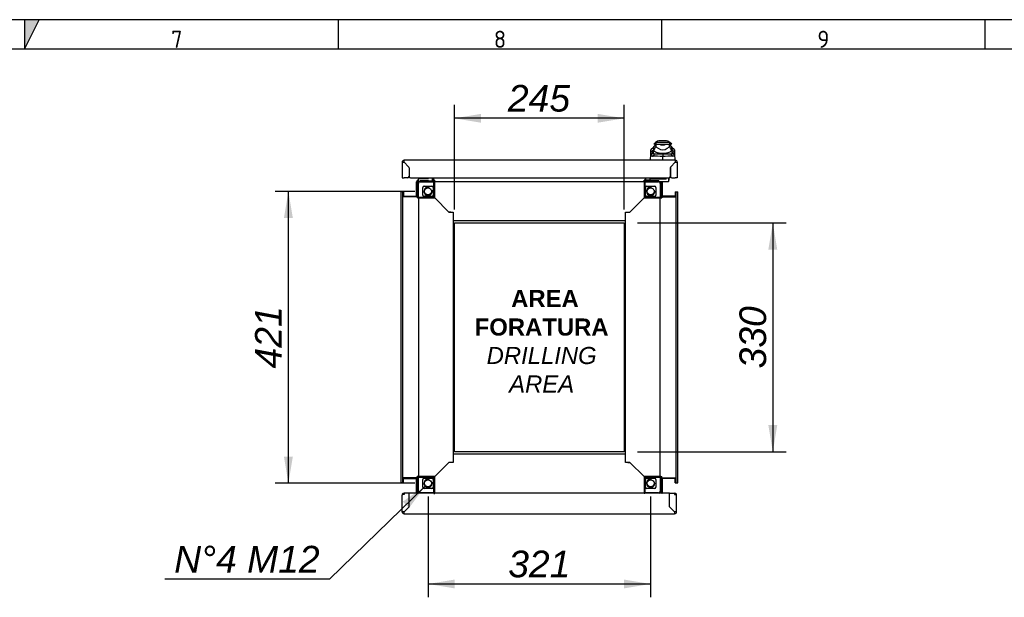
# Paper-space layout 'Layout1' of a CAD drawing. Extents: x 87 to 5769, y 148 to 4026.
# Tile 9 of 10: x 2935 to 4356, y 3193 to 4026. Entities that reach past the tile are written whole.
import ezdxf
from ezdxf.lldxf.tags import DXFTag

# ---------------------------------------------------------------- set-up
doc = ezdxf.new("R2010")
doc.units = 0
doc.header["$LTSCALE"] = 14
doc.layers.get('0').update_dxf_attribs({"linetype": 'CONTINUOUS'})
for name, color, linetype in [('_TRANSLATION', 7, 'CONTINUOUS'), ('AE00198_03', 7, 'CONTINUOUS'), ('AE00219_03', 7, 'CONTINUOUS'), ('AE00992_10', 7, 'CONTINUOUS'), ('AE00992_31', 7, 'CONTINUOUS'), ('DEFAULT', 7, 'CONTINUOUS'), ('DV5__TRANSLATION', 7, 'CONTINUOUS'), ('F0000000_08', 7, 'CONTINUOUS'), ('F0000000_12', 7, 'CONTINUOUS'), ('F0000001_24', 7, 'CONTINUOUS'), ('F0000002_44', 7, 'CONTINUOUS'), ('F0000002_51', 7, 'CONTINUOUS'), ('M0000000_06', 7, 'CONTINUOUS'), ('M0000000_14', 7, 'CONTINUOUS'), ('M0000000_44', 7, 'CONTINUOUS'), ('M0000001_25', 7, 'CONTINUOUS'), ('M0000001_26', 7, 'CONTINUOUS')]:
    doc.layers.add(name, color=color, linetype=linetype)
doc.styles.add('SEACAD_ARIAL', font='arial.ttf')
doc.styles.add('SEACAD_ARIALI', font='ariali.ttf')
tags = doc.linetypes.add('CENTER2', pattern=[28.575, 19.05, -3.175, 3.175, -3.175]).pattern_tags.tags
tags[10:11] = [DXFTag(74, 4), DXFTag(75, 0), DXFTag(340, '0'), DXFTag(46, 0.0), DXFTag(50, 0.0), DXFTag(44, 0.0), DXFTag(45, 0.0)]
tags[8:9] = [DXFTag(74, 4), DXFTag(75, 0), DXFTag(340, '0'), DXFTag(46, 0.0), DXFTag(50, 0.0), DXFTag(44, 0.0), DXFTag(45, 0.0)]
tags[6:7] = [DXFTag(74, 4), DXFTag(75, 0), DXFTag(340, '0'), DXFTag(46, 0.0), DXFTag(50, 0.0), DXFTag(44, 0.0), DXFTag(45, 0.0)]
tags[4:5] = [DXFTag(74, 4), DXFTag(75, 0), DXFTag(340, '0'), DXFTag(46, 0.0), DXFTag(50, 0.0), DXFTag(44, 0.0), DXFTag(45, 0.0)]
doc.dimstyles.new('ISO', dxfattribs={"dimtxt": 16.5, "dimasz": 16.5, "dimexe": 8.25, "dimexo": 8.25, "dimgap": 4.125, "dimtad": 1, "dimdec": 1, "dimtxsty": 'SEACAD_ARIAL', "dimblk1": '_SE_FILLED', "dimblk2": '_SE_FILLED', "dimsah": 1, "dimcen": 8.25, "dimazin": 3, "dimtfac": 0.7, "dimtdec": 3, "dimtmove": 0, "dimatfit": 3})
doc.dimstyles.new('ISO_ALLIN', dxfattribs={"dimtxt": 38.5, "dimasz": 38.5, "dimexe": 19.25, "dimexo": 19.25, "dimgap": 9.625, "dimtad": 1, "dimtih": 1, "dimtoh": 1, "dimdec": 1, "dimtxsty": 'SEACAD_ARIAL', "dimblk1": '_SE_FILLED', "dimblk2": '_SE_FILLED', "dimsah": 1, "dimcen": 19.25, "dimazin": 3, "dimtfac": 0.7, "dimtdec": 3, "dimtofl": 0, "dimtmove": 0, "dimatfit": 3, "dimtolj": 1})

# ---------------------------------------------------------------- blocks, each defined once
blk = doc.blocks.new('DMBLK50')
at = {"layer": '_TRANSLATION', "linetype": 'CONTINUOUS'}
for points in [[(3601.1, 3890.4), (3562.6, 3884), (3601.1, 3877.6)], [(3769.1, 3890.4), (3769.1, 3877.6), (3807.6, 3884)]]:
    blk.add_hatch(color=7, dxfattribs=at).paths.add_polyline_path(points)
at = {"layer": '_TRANSLATION', "color": 7, "linetype": 'CONTINUOUS'}
for p, q in [((3562.6, 3752.3), (3562.6, 3903.3)), ((3807.6, 3752.3), (3807.6, 3903.3)), ((3807.6, 3884), (3562.6, 3884))]:
    blk.add_line(p, q, dxfattribs=at)
at = {"layer": '_TRANSLATION', "color": 7, "linetype": 'CONTINUOUS', "style": 'SEACAD_ARIALI'}
blk.add_text('245', height=38.5, dxfattribs=at).set_placement((3639.7, 3893.6))
blk = doc.blocks.new('_SE_FILLED')
at = {"color": 0}
blk.add_line((0, 0), (-1, 0), dxfattribs=at)
blk.add_solid([(0, 0), (-1, -0.1665), (-1, 0.1665), (0, 0)], dxfattribs=at)
blk = doc.blocks.new('DMBLK51')
at = {"layer": '_TRANSLATION', "linetype": 'CONTINUOUS'}
for points in [[(4028.4, 3694.5), (4021.9, 3733), (4015.5, 3694.5)], [(4028.4, 3441.5), (4015.5, 3441.5), (4021.9, 3403)]]:
    blk.add_hatch(color=7, dxfattribs=at).paths.add_polyline_path(points)
at = {"layer": '_TRANSLATION', "color": 7, "linetype": 'CONTINUOUS'}
for p, q in [((3826.8, 3733), (4041.2, 3733)), ((4021.9, 3733), (4021.9, 3403)), ((3826.8, 3403), (4041.2, 3403))]:
    blk.add_line(p, q, dxfattribs=at)
at = {"layer": '_TRANSLATION', "color": 7, "linetype": 'CONTINUOUS', "style": 'SEACAD_ARIALI'}
blk.add_text('330', height=38.5, rotation=90, dxfattribs=at).set_placement((4012.3, 3523.1))
blk = doc.blocks.new('DMBLK55')
at = {"layer": '_TRANSLATION', "linetype": 'CONTINUOUS'}
for points in [[(3563.1, 3205.8), (3563.1, 3218.6), (3524.6, 3212.2)], [(3807.1, 3205.8), (3845.6, 3212.2), (3807.1, 3218.6)]]:
    blk.add_hatch(color=7, dxfattribs=at).paths.add_polyline_path(points)
at = {"layer": '_TRANSLATION', "color": 7, "linetype": 'CONTINUOUS'}
for p, q in [((3524.6, 3338.3), (3524.6, 3193)), ((3845.6, 3338.3), (3845.6, 3193)), ((3524.6, 3212.2), (3845.6, 3212.2))]:
    blk.add_line(p, q, dxfattribs=at)
at = {"layer": '_TRANSLATION', "color": 7, "linetype": 'CONTINUOUS', "style": 'SEACAD_ARIALI'}
blk.add_text('321', height=38.5, dxfattribs=at).set_placement((3640.2, 3221.8))
blk = doc.blocks.new('DMBLK56')
at = {"layer": '_TRANSLATION', "linetype": 'CONTINUOUS'}
for points in [[(3316.6, 3740), (3329.5, 3740), (3323, 3778.5)], [(3316.6, 3396), (3323, 3357.5), (3329.5, 3396)]]:
    blk.add_hatch(color=7, dxfattribs=at).paths.add_polyline_path(points)
at = {"layer": '_TRANSLATION', "color": 7, "linetype": 'CONTINUOUS'}
for p, q in [((3505.3, 3778.5), (3303.8, 3778.5)), ((3323, 3357.5), (3323, 3778.5)), ((3505.3, 3357.5), (3303.8, 3357.5))]:
    blk.add_line(p, q, dxfattribs=at)
at = {"layer": '_TRANSLATION', "color": 7, "linetype": 'CONTINUOUS', "style": 'SEACAD_ARIALI'}
blk.add_text('421', height=38.5, rotation=90, dxfattribs=at).set_placement((3313.4, 3523.1))
blk = doc.blocks.new('DMBLK57')
at = {"layer": '_TRANSLATION', "linetype": 'CONTINUOUS'}
blk.add_hatch(color=7, dxfattribs=at).paths.add_polyline_path([(3497.2, 3321.9), (3520.3, 3353.3), (3488.2, 3331.1)])
at = {"layer": '_TRANSLATION', "color": 7, "linetype": 'CONTINUOUS'}
for p, q in [((3520.3, 3353.3), (3382.2, 3219.1)), ((3382.2, 3219.1), (3144.8, 3219.1))]:
    blk.add_line(p, q, dxfattribs=at)
at = {"layer": '_TRANSLATION', "color": 7, "linetype": 'CONTINUOUS', "style": 'SEACAD_ARIALI'}
blk.add_text('N°4 M12', height=38.5, dxfattribs=at).set_placement((3158.3, 3228.7))

psp = doc.layouts.get("Layout1")

# ---------------------------------------------------------------- hatches: boundary and pattern name
at = {"linetype": 'CONTINUOUS'}
psp.add_hatch(color=7, dxfattribs=at).paths.add_polyline_path([(2942.42, 4026.24), (2942.42, 3983.84), (2963.62, 4026.24)])

# ---------------------------------------------------------------- linework, layer by layer
at = {"color": 7, "linetype": 'CONTINUOUS'}
for p, q in [((5769.29, 4026.24), (87.28, 4026.24)), ((3394.72, 4026.24), (3394.72, 3983.84)), ((3861.15, 4026.24), (3861.15, 3983.84)), ((4327.59, 4026.24), (4327.59, 3983.84))]:
    psp.add_line(p, q, dxfattribs=at)
psp.add_lwpolyline([(2942.42, 4026.24), (2942.42, 3983.84), (2963.62, 4026.24), (2942.42, 4026.24)], dxfattribs=at)
at = {"layer": 'AE00198_03', "color": 7, "linetype": 'CONTINUOUS'}
for p, q in [((3524.34, 3797.73), (3513.84, 3797.73)), ((3513.84, 3797.73), (3513.84, 3797.03)), ((3516.09, 3793.83), (3516.09, 3793.28)), ((3516.7, 3793.28), (3516.7, 3793.83)), ((3521.48, 3793.28), (3521.48, 3793.83)), ((3522.09, 3793.28), (3522.09, 3793.83)), ((3524.34, 3797.03), (3524.34, 3797.73)), ((3856.34, 3797.23), (3845.84, 3797.23)), ((3845.84, 3797.23), (3845.84, 3796.53)), ((3848.09, 3793.83), (3848.09, 3793.28)), ((3848.7, 3793.28), (3848.7, 3793.83)), ((3853.48, 3793.28), (3853.48, 3793.83)), ((3854.09, 3793.28), (3854.09, 3793.83)), ((3856.34, 3796.53), (3856.34, 3797.23))]:
    psp.add_line(p, q, dxfattribs=at)
for centre, start, end in [((3519.77, 3792.36), 134.85503, 137.82528), ((3518.41, 3792.36), 42.17472, 45.14497), ((3851.77, 3791.86), 129.5208, 137.82528), ((3850.41, 3791.86), 42.17472, 50.4792)]:
    psp.add_arc(centre, 8, start, end, dxfattribs=at)
at = {"layer": 'AE00219_03', "color": 7, "linetype": 'CONTINUOUS'}
for p, q in [((3513.09, 3313.53), (3513.09, 3313.33)), ((3513.09, 3313.33), (3525.09, 3313.33)), ((3525.09, 3313.33), (3525.09, 3313.53)), ((3845.09, 3313.53), (3845.09, 3313.33)), ((3845.09, 3313.33), (3857.09, 3313.33)), ((3857.09, 3313.33), (3857.09, 3313.53))]:
    psp.add_line(p, q, dxfattribs=at)
at = {"layer": 'AE00992_10', "color": 7, "linetype": 'CONTINUOUS'}
for p, q in [((3866.95, 3851.53), (3859.18, 3851.53)), ((3845.99, 3835.3), (3846.11, 3838.58)), ((3849.56, 3838.04), (3845.99, 3835.3)), ((3849.68, 3842.03), (3846.11, 3838.58)), ((3849.56, 3838.04), (3849.46, 3835.02)), ((3849.57, 3838.28), (3849.56, 3838.04)), ((3849.57, 3841.92), (3849.57, 3838.28)), ((3850.22, 3838.28), (3849.57, 3838.28)), ((3852.57, 3849.03), (3850.07, 3846.53)), ((3853.12, 3846.53), (3850.07, 3846.53)), ((3853.22, 3846.53), (3850.22, 3843.53)), ((3850.22, 3838.29), (3850.22, 3843.53)), ((3850.22, 3837.37), (3850.22, 3838.29)), ((3853.12, 3849.03), (3852.57, 3849.03)), ((3873.02, 3849.03), (3853.12, 3849.03)), ((3853.12, 3849.03), (3853.12, 3846.53)), ((3853.22, 3846.53), (3853.12, 3846.53)), ((3853.22, 3846.53), (3858.07, 3846.53)), ((3853.22, 3846.53), (3853.22, 3842.96)), ((3853.22, 3842.96), (3856.48, 3840.67)), ((3858.04, 3846.53), (3863.07, 3846.53)), ((3858.07, 3846.52), (3858.07, 3846.53)), ((3863.07, 3846.53), (3868.07, 3846.53)), ((3868.07, 3846.53), (3872.92, 3846.53)), ((3868.07, 3846.53), (3868.07, 3846.52)), ((3869.66, 3840.67), (3872.92, 3842.96)), ((3872.92, 3842.96), (3872.92, 3846.53)), ((3875.92, 3843.53), (3872.92, 3846.53)), ((3873.02, 3846.53), (3872.92, 3846.53)), ((3873.02, 3849.03), (3873.02, 3846.53)), ((3873.57, 3849.03), (3873.02, 3849.03)), ((3876.07, 3846.53), (3873.02, 3846.53)), ((3876.07, 3846.53), (3873.57, 3849.03)), ((3875.92, 3843.53), (3875.92, 3838.29)), ((3875.92, 3838.29), (3875.92, 3837.37)), ((3876.57, 3838.28), (3875.92, 3838.28)), ((3880.05, 3838.58), (3876.48, 3842.03)), ((3876.57, 3839.04), (3876.57, 3841.94)), ((3876.57, 3839.04), (3876.57, 3838.98)), ((3876.57, 3838.98), (3876.57, 3838.28)), ((3876.6, 3838.04), (3876.57, 3838.98)), ((3876.7, 3835.02), (3876.6, 3838.04)), ((3880.17, 3835.3), (3876.6, 3838.04)), ((3880.05, 3838.58), (3880.17, 3835.3)), ((3845.58, 3823.53), (3845.89, 3832.29)), ((3845.89, 3832.29), (3845.99, 3835.3)), ((3849.46, 3835.02), (3845.89, 3832.29)), ((3846.01, 3830.8), (3845.89, 3832.29)), ((3849.54, 3833.52), (3846.01, 3830.8)), ((3851.25, 3832.53), (3848.17, 3829.12)), ((3849.46, 3835.02), (3849.54, 3833.52)), ((3851.25, 3832.53), (3863.09, 3832.53)), ((3863.08, 3823.83), (3863.08, 3829.08)), ((3863.09, 3832.53), (3874.91, 3832.53)), ((3863.16, 3829.08), (3863.09, 3829.08)), ((3863.1, 3832.53), (3863.16, 3829.08)), ((3877.99, 3829.12), (3874.91, 3832.53)), ((3876.62, 3833.52), (3876.7, 3835.02)), ((3880.15, 3830.8), (3876.62, 3833.52)), ((3880.27, 3832.29), (3876.7, 3835.02)), ((3880.27, 3832.29), (3880.15, 3830.8)), ((3880.17, 3835.3), (3880.27, 3832.29)), ((3880.27, 3832.29), (3880.58, 3823.53)), ((3877.07, 3816.49), (3877.07, 3816.53)), ((3879.57, 3819.03), (3879.61, 3819.03)), ((3880.07, 3819.49), (3880.07, 3819.53)), ((3874.09, 3807.03), (3874.04, 3807.03))]:
    psp.add_line(p, q, dxfattribs=at)
for centre, radius, start, end in [((3859.18, 3841.53), 10, 90, 131.40962), ((3866.95, 3841.53), 10, 48.59038, 90), ((3863.04, 3925.47), 85.1, 260.95265, 261.32972), ((3871.91, 3827.65), 24.16, 140.68004, 153.86836), ((3861.04, 3850.74), 17.2, 231.0215, 249.30932), ((3863.07, 3850.42), 11.77, 235.92812, 304.07188), ((3863.07, 3861.7), 15.98, 251.77022, 288.22978), ((3865.1, 3850.74), 17.2, 290.69068, 308.9785), ((3854.23, 3827.65), 24.16, 26.13129, 39.32031), ((3863.04, 3925.47), 85.1, 278.72858, 279.10286), ((3851.74, 2528.15), 1300.98, 89.5005, 90.15719), ((3863.07, 3863.43), 29.9, 254.26409, 285.73591), ((3863.07, 3860.47), 27.16, 262.77113, 277.22887), ((3874.41, 2531.73), 1297.4, 89.84206, 90.49723)]:
    psp.add_arc(centre, radius, start, end, dxfattribs=at)
for major_axis, start_param, end_param in [((-19.01, 0), 1.1302341, 1.3900659), ((19.01, 0), 4.8931195, 5.1529512)]:
    psp.add_ellipse((3863.07, 3847.52), major_axis=major_axis, ratio=0.7484003, start_param=start_param, end_param=end_param, dxfattribs=at)
for points, knots in [([(3848.17, 3829.12), (3848.11, 3829.12), (3848, 3829.12), (3847.84, 3829.13), (3847.68, 3829.14), (3847.54, 3829.17), (3847.4, 3829.2), (3847.26, 3829.23), (3847.14, 3829.28), (3847.02, 3829.33), (3846.9, 3829.38), (3846.8, 3829.45), (3846.67, 3829.54), (3846.52, 3829.67), (3846.38, 3829.85), (3846.25, 3830.05), (3846.15, 3830.28), (3846.07, 3830.52), (3846.03, 3830.71), (3846.01, 3830.8)], [0, 0, 0, 0, 0.0476386, 0.0949553, 0.1419728, 0.1887148, 0.2352049, 0.2814675, 0.3275271, 0.3734086, 0.4191372, 0.4647384, 0.5102379, 0.5960122, 0.6798471, 0.7619433, 0.8425149, 0.921788, 1, 1, 1, 1]), ([(3849.54, 3833.52), (3849.55, 3833.48), (3849.57, 3833.41), (3849.61, 3833.3), (3849.66, 3833.2), (3849.71, 3833.11), (3849.78, 3833.02), (3849.85, 3832.94), (3849.92, 3832.87), (3850.01, 3832.81), (3850.1, 3832.75), (3850.2, 3832.7), (3850.3, 3832.66), (3850.42, 3832.62), (3850.54, 3832.59), (3850.66, 3832.57), (3850.8, 3832.55), (3850.94, 3832.54), (3851.09, 3832.53), (3851.2, 3832.53), (3851.25, 3832.53)], [0, 0, 0, 0, 0.0539136, 0.1075992, 0.1611369, 0.2146076, 0.2680922, 0.3216719, 0.3754272, 0.429438, 0.4837829, 0.5385391, 0.5937822, 0.6495858, 0.7060212, 0.7631574, 0.8210608, 0.8797954, 0.9394223, 1, 1, 1, 1]), ([(3874.91, 3832.53), (3874.97, 3832.53), (3875.09, 3832.53), (3875.25, 3832.54), (3875.41, 3832.56), (3875.56, 3832.58), (3875.7, 3832.61), (3875.83, 3832.65), (3875.95, 3832.7), (3876.06, 3832.75), (3876.17, 3832.82), (3876.26, 3832.89), (3876.34, 3832.97), (3876.42, 3833.06), (3876.48, 3833.16), (3876.54, 3833.27), (3876.58, 3833.39), (3876.61, 3833.48), (3876.62, 3833.52)], [0, 0, 0, 0, 0.0681777, 0.1351487, 0.2009967, 0.2658101, 0.3296811, 0.3927063, 0.4549862, 0.516625, 0.5777301, 0.6384117, 0.6987825, 0.7589567, 0.8190498, 0.8791777, 0.9394562, 1, 1, 1, 1]), ([(3880.15, 3830.8), (3880.14, 3830.75), (3880.12, 3830.65), (3880.08, 3830.5), (3880.04, 3830.37), (3879.99, 3830.24), (3879.94, 3830.11), (3879.87, 3830), (3879.81, 3829.89), (3879.73, 3829.78), (3879.65, 3829.69), (3879.56, 3829.6), (3879.44, 3829.5), (3879.28, 3829.39), (3879.07, 3829.29), (3878.83, 3829.21), (3878.58, 3829.16), (3878.3, 3829.12), (3878.09, 3829.12), (3877.99, 3829.12)], [0, 0, 0, 0, 0.0426446, 0.085572, 0.1288221, 0.1724341, 0.2164463, 0.2608958, 0.3058186, 0.3512498, 0.3972232, 0.4437714, 0.4909257, 0.5741114, 0.6577585, 0.7420217, 0.8270523, 0.9129975, 1, 1, 1, 1])]:
    psp.add_open_spline(points, degree=3, knots=knots, dxfattribs=at)
at = {"layer": 'AE00992_31', "color": 7, "linetype": 'CONTINUOUS'}
for p, q in [((3873.77, 3799.03), (3874.36, 3799.03)), ((3874.04, 3803.53), (3874.09, 3803.53)), ((3874.04, 3803.33), (3874.09, 3803.33))]:
    psp.add_line(p, q, dxfattribs=at)
at = {"layer": 'DEFAULT', "color": 7, "linetype": 'CONTINUOUS'}
psp.add_line((5769.29, 3983.84), (87.28, 3983.84), dxfattribs=at)
at = {"layer": 'DV5__TRANSLATION', "color": 7, "linetype": 'CENTER2'}
for p, q in [((3562.59, 3733.03), (3807.59, 3733.03)), ((3562.59, 3403.03), (3562.59, 3733.03)), ((3807.59, 3733.03), (3807.59, 3403.03)), ((3807.59, 3403.03), (3562.59, 3403.03))]:
    psp.add_line(p, q, dxfattribs=at)
at = {"layer": 'F0000000_08', "color": 7, "linetype": 'CONTINUOUS'}
for p, q in [((3510.59, 3793.53), (3510.59, 3796.03)), ((3511.59, 3797.03), (3524.58, 3797.03)), ((3512.84, 3793.53), (3512.84, 3793.27)), ((3525.04, 3793.83), (3513.14, 3793.83)), ((3525.34, 3793.28), (3525.34, 3793.53)), ((3529.92, 3798.03), (3530.49, 3796.5)), ((3530.49, 3796.5), (3530.96, 3795.23))]:
    psp.add_line(p, q, dxfattribs=at)
for centre, radius, start, end in [((3511.59, 3796.03), 1, 90, 180), ((3511.59, 3793.53), 1, 180, 243.61406), ((3513.14, 3793.53), 0.3, 90, 180), ((3524.58, 3798.03), 1, 270, 290.36413), ((3524.58, 3798.03), 1, 290.36413, 0), ((3525.04, 3793.53), 0.3, 0, 90), ((3529.09, 3794.53), 2, 321.31781, 20.47745)]:
    psp.add_arc(centre, radius, start, end, dxfattribs=at)
at = {"layer": 'F0000000_12', "color": 7, "linetype": 'CONTINUOUS'}
psp.add_line((3497.2, 3799.53), (3497.03, 3799.53), dxfattribs=at)
at = {"layer": 'F0000001_24', "color": 7, "linetype": 'CONTINUOUS'}
for p, q in [((3844.59, 3796.03), (3844.59, 3794.33)), ((3844.59, 3793.53), (3844.59, 3794.33)), ((3844.59, 3793.28), (3844.59, 3793.53)), ((3845.09, 3796.53), (3847.59, 3796.53)), ((3847.59, 3793.83), (3845.09, 3793.83)), ((3847.59, 3796.53), (3859.08, 3796.53)), ((3857.04, 3793.83), (3847.59, 3793.83)), ((3856.59, 3798.03), (3856.59, 3797.53)), ((3857.34, 3793.27), (3857.34, 3793.53)), ((3859.08, 3796.53), (3859.48, 3796.53)), ((3859.48, 3796.53), (3865.39, 3796.53)), ((3865.39, 3796.53), (3866.6, 3796.53)), ((3866.6, 3796.53), (3867.59, 3796.53)), ((3868.59, 3797.66), (3868.59, 3798.03)), ((3868.59, 3797.53), (3868.59, 3797.66)), ((3871.59, 3798.03), (3871.59, 3797.66)), ((3871.59, 3797.66), (3871.59, 3793.03)), ((3871.79, 3797.01), (3871.59, 3797.01)), ((3871.79, 3794.53), (3871.59, 3794.53)), ((3871.79, 3797.97), (3871.79, 3797.58)), ((3871.79, 3797.58), (3871.79, 3797.01)), ((3871.79, 3797.01), (3871.79, 3794.53)), ((3871.79, 3795.1), (3871.82, 3795.1)), ((3859.48, 3792.53), (3859.17, 3792.53)), ((3865.39, 3792.53), (3859.48, 3792.53)), ((3866.6, 3792.53), (3865.39, 3792.53)), ((3871.09, 3792.53), (3866.6, 3792.53))]:
    psp.add_line(p, q, dxfattribs=at)
for centre, radius, start, end in [((3845.09, 3796.03), 0.5, 90, 180), ((3845.09, 3794.33), 0.5, 180, 270), ((3857.59, 3797.53), 1, 180, 270), ((3857.04, 3793.53), 0.3, 0, 90), ((3867.59, 3797.53), 1, 270, 0), ((3871.09, 3793.03), 0.5, 270, 0)]:
    psp.add_arc(centre, radius, start, end, dxfattribs=at)
at = {"layer": 'F0000002_44', "color": 7, "linetype": 'CONTINUOUS'}
for p, q in [((3487.09, 3316.33), (3487.09, 3340.23)), ((3487.41, 3341.53), (3489.89, 3341.53)), ((3489.89, 3341.52), (3487.41, 3341.52)), ((3497.09, 3343.03), (3489.89, 3343.03)), ((3489.89, 3343.03), (3489.89, 3341.52)), ((3497.09, 3323.55), (3497.09, 3343.03)), ((3497.09, 3343.03), (3497.14, 3343.03)), ((3497.09, 3341.53), (3497.14, 3341.53)), ((3533.09, 3343.03), (3497.14, 3343.03)), ((3497.14, 3323.53), (3497.14, 3343.03)), ((3836.09, 3343.03), (3534.09, 3343.03)), ((3873.04, 3343.03), (3837.09, 3343.03)), ((3873.04, 3323.53), (3873.04, 3343.03)), ((3873.09, 3343.03), (3873.04, 3343.03)), ((3873.09, 3341.53), (3873.04, 3341.53)), ((3873.09, 3323.55), (3873.09, 3343.03)), ((3873.09, 3343.03), (3880.29, 3343.03)), ((3880.29, 3343.03), (3880.29, 3341.52)), ((3882.77, 3341.53), (3880.29, 3341.53)), ((3880.29, 3341.52), (3882.77, 3341.52)), ((3883.09, 3316.33), (3883.09, 3340.23)), ((3489.89, 3316.35), (3497.09, 3323.55)), ((3489.89, 3316.35), (3489.91, 3316.33)), ((3489.91, 3316.33), (3489.89, 3316.35)), ((3489.89, 3313.53), (3880.29, 3313.53)), ((3497.11, 3323.53), (3489.91, 3316.33)), ((3497.14, 3323.53), (3497.11, 3323.53)), ((3873.04, 3323.53), (3873.07, 3323.53)), ((3873.07, 3323.53), (3880.27, 3316.33)), ((3880.29, 3316.35), (3873.09, 3323.55)), ((3880.29, 3316.35), (3880.27, 3316.33)), ((3880.27, 3316.33), (3880.29, 3316.35))]:
    psp.add_line(p, q, dxfattribs=at)
for centre, radius, start, end in [((3489.89, 3340.23), 2.8, 152.336, 180), ((3489.89, 3340.23), 2.8, 90, 152.336), ((3880.29, 3340.23), 2.8, 27.664, 90), ((3880.29, 3340.23), 2.8, 0, 27.664), ((3489.73, 3142.35), 174, 89.94822, 90.87028), ((3489.89, 3316.33), 2.8, 180, 270), ((3335.84, 3316.03), 154.07, 359.0701, 0.1114), ((4034.34, 3316.03), 154.07, 179.8886, 180.9299), ((3880.45, 3142.35), 174, 89.12972, 90.05178), ((3880.29, 3316.33), 2.8, 270, 0)]:
    psp.add_arc(centre, radius, start, end, dxfattribs=at)
for centre, major_axis, start_param, end_param in [((3489.89, 3340.23), (2.8, 0), 2.6587647, 3.1415927), ((3880.29, 3340.23), (-2.8, 0), 3.1415927, 3.6244206)]:
    psp.add_ellipse(centre, major_axis=major_axis, ratio=0.9984615, start_param=start_param, end_param=end_param, dxfattribs=at)
at = {"layer": 'F0000002_51', "color": 7, "linetype": 'CONTINUOUS'}
for p, q in [((3881.29, 3823.53), (3489.89, 3823.53)), ((3487.09, 3820.73), (3487.09, 3798.03)), ((3489.91, 3820.73), (3489.89, 3820.71)), ((3489.89, 3820.71), (3496.5, 3814.09)), ((3496.55, 3814.08), (3489.91, 3820.73)), ((3497.09, 3812.68), (3497.09, 3800.03)), ((3497.14, 3812.67), (3497.14, 3800.03)), ((3874.04, 3812.67), (3874.04, 3800.03)), ((3874.09, 3812.68), (3874.09, 3800.03)), ((3874.63, 3814.08), (3881.27, 3820.73)), ((3881.29, 3820.71), (3874.68, 3814.09)), ((3881.27, 3820.73), (3881.29, 3820.71)), ((3884.09, 3820.73), (3884.09, 3798.03)), ((3487.09, 3798.03), (3489.89, 3798.03)), ((3495.09, 3798.03), (3489.89, 3798.03)), ((3499.14, 3798.03), (3872.04, 3798.03)), ((3876.09, 3798.03), (3881.29, 3798.03)), ((3884.09, 3798.03), (3881.29, 3798.03))]:
    psp.add_line(p, q, dxfattribs=at)
for centre, radius, start, end in [((3489.89, 3820.73), 2.8, 90, 180), ((3335.8, 3821.03), 154.11, 359.88874, 0.92976), ((4055.27, 3820.88), 174, 179.12972, 180.05178), ((3881.29, 3820.73), 2.8, 0, 90), ((3489.73, 3994.7), 174, 269.12972, 270.05178), ((3495.09, 3812.68), 2, 0, 45), ((3495.14, 3812.67), 2, 0, 45), ((3876.04, 3812.67), 2, 135, 180), ((3876.09, 3812.68), 2, 135, 180), ((3881.59, 3974.78), 154.07, 269.8886, 270.9299), ((3495.09, 3800.03), 2, 270, 0), ((3499.14, 3800.03), 2, 180, 270), ((3872.04, 3800.03), 2, 270, 0), ((3876.09, 3800.03), 2, 180, 270)]:
    psp.add_arc(centre, radius, start, end, dxfattribs=at)
at = {"layer": 'M0000000_06', "color": 7, "linetype": 'CONTINUOUS'}
for p, q in [((3533.09, 3793.28), (3513.09, 3793.28)), ((3533.09, 3793.28), (3534.09, 3793.28)), ((3533.09, 3790.03), (3533.09, 3793.28)), ((3534.09, 3790.03), (3534.09, 3793.28)), ((3836.09, 3793.28), (3836.09, 3790.03)), ((3837.09, 3793.28), (3836.09, 3793.28)), ((3837.09, 3793.28), (3837.09, 3790.03)), ((3857.09, 3793.28), (3837.09, 3793.28)), ((3509.84, 3790.03), (3509.84, 3770.03)), ((3510.59, 3770.03), (3510.59, 3790.03)), ((3513.09, 3792.53), (3533.09, 3792.53)), ((3517.09, 3773.03), (3517.09, 3784.03)), ((3519.09, 3786.03), (3530.09, 3786.03)), ((3532.09, 3784.03), (3532.09, 3773.03)), ((3533.09, 3770.03), (3533.09, 3790.03)), ((3534.09, 3769.03), (3534.09, 3790.03)), ((3836.09, 3790.03), (3836.09, 3769.03)), ((3837.09, 3792.53), (3857.09, 3792.53)), ((3837.09, 3790.03), (3837.09, 3770.03)), ((3838.09, 3773.03), (3838.09, 3784.03)), ((3840.09, 3786.03), (3851.09, 3786.03)), ((3853.09, 3784.03), (3853.09, 3773.03)), ((3859.59, 3790.03), (3859.59, 3770.03)), ((3860.34, 3770.03), (3860.34, 3790.03)), ((3509.84, 3770.03), (3509.84, 3769.03)), ((3509.84, 3770.03), (3513.09, 3770.03)), ((3509.84, 3769.03), (3513.09, 3769.03)), ((3513.09, 3770.03), (3533.09, 3770.03)), ((3513.09, 3769.03), (3534.09, 3769.03)), ((3530.09, 3771.03), (3519.09, 3771.03)), ((3836.09, 3769.03), (3857.09, 3769.03)), ((3837.09, 3770.03), (3857.09, 3770.03)), ((3851.09, 3771.03), (3840.09, 3771.03)), ((3857.09, 3770.03), (3860.34, 3770.03)), ((3857.09, 3769.03), (3860.34, 3769.03)), ((3860.34, 3770.03), (3860.34, 3769.03)), ((3513.09, 3367.03), (3509.84, 3367.03)), ((3509.84, 3366.03), (3509.84, 3367.03)), ((3534.09, 3367.03), (3513.09, 3367.03)), ((3534.09, 3346.03), (3534.09, 3367.03)), ((3836.09, 3367.03), (3836.09, 3346.03)), ((3857.09, 3367.03), (3836.09, 3367.03)), ((3860.34, 3367.03), (3857.09, 3367.03)), ((3860.34, 3366.03), (3860.34, 3367.03)), ((3513.09, 3366.03), (3509.84, 3366.03)), ((3509.84, 3366.03), (3509.84, 3346.03)), ((3510.59, 3346.03), (3510.59, 3366.03)), ((3533.09, 3366.03), (3513.09, 3366.03)), ((3517.09, 3352.03), (3517.09, 3363.03)), ((3519.09, 3365.03), (3530.09, 3365.03)), ((3532.09, 3363.03), (3532.09, 3352.03)), ((3533.09, 3346.03), (3533.09, 3366.03)), ((3837.09, 3366.03), (3837.09, 3346.03)), ((3857.09, 3366.03), (3837.09, 3366.03)), ((3838.09, 3352.03), (3838.09, 3363.03)), ((3840.09, 3365.03), (3851.09, 3365.03)), ((3853.09, 3363.03), (3853.09, 3352.03)), ((3860.34, 3366.03), (3857.09, 3366.03)), ((3859.59, 3366.03), (3859.59, 3346.03)), ((3860.34, 3346.03), (3860.34, 3366.03)), ((3533.09, 3343.53), (3513.09, 3343.53)), ((3530.09, 3350.03), (3519.09, 3350.03)), ((3533.09, 3342.78), (3533.09, 3346.03)), ((3533.09, 3342.78), (3534.09, 3342.78)), ((3534.09, 3342.78), (3534.09, 3346.03)), ((3836.09, 3346.03), (3836.09, 3342.78)), ((3837.09, 3342.78), (3836.09, 3342.78)), ((3837.09, 3346.03), (3837.09, 3342.78)), ((3857.09, 3343.53), (3837.09, 3343.53)), ((3851.09, 3350.03), (3840.09, 3350.03))]:
    psp.add_line(p, q, dxfattribs=at)
for centre in [(3524.59, 3778.53), (3845.59, 3778.53), (3524.59, 3357.53), (3845.59, 3357.53)]:
    psp.add_circle(centre, 5.05, dxfattribs=at)
for centre, radius, start, end in [((3513.09, 3790.03), 3.25, 90, 180), ((3857.09, 3790.03), 3.25, 0, 90), ((3513.09, 3790.03), 2.5, 90, 180), ((3519.09, 3784.03), 2, 90, 180), ((3524.59, 3778.53), 6, 75, 15), ((3530.09, 3784.03), 2, 0, 90), ((3840.09, 3784.03), 2, 90, 180), ((3845.59, 3778.53), 6, 75, 15), ((3851.09, 3784.03), 2, 0, 90), ((3857.09, 3790.03), 2.5, 0, 90), ((3519.09, 3773.03), 2, 180, 270), ((3530.09, 3773.03), 2, 270, 0), ((3840.09, 3773.03), 2, 180, 270), ((3851.09, 3773.03), 2, 270, 0), ((3519.09, 3363.03), 2, 90, 180), ((3524.59, 3357.53), 6, 75, 15), ((3530.09, 3363.03), 2, 0, 90), ((3840.09, 3363.03), 2, 90, 180), ((3845.59, 3357.53), 6, 75, 15), ((3851.09, 3363.03), 2, 0, 90), ((3513.09, 3346.03), 3.25, 180, 247.3801), ((3513.09, 3346.03), 2.5, 180, 270), ((3519.09, 3352.03), 2, 180, 270), ((3530.09, 3352.03), 2, 270, 0), ((3840.09, 3352.03), 2, 180, 270), ((3851.09, 3352.03), 2, 270, 0), ((3857.09, 3346.03), 2.5, 270, 0), ((3857.09, 3346.03), 3.25, 292.6199, 0)]:
    psp.add_arc(centre, radius, start, end, dxfattribs=at)
at = {"layer": 'M0000000_14', "color": 7, "linetype": 'CONTINUOUS'}
for p, q in [((3531.59, 3793.83), (3531.59, 3798.03)), ((3532.79, 3793.83), (3532.79, 3794.53)), ((3532.89, 3794.53), (3532.89, 3793.28)), ((3837.29, 3794.53), (3837.29, 3793.28)), ((3837.39, 3793.83), (3837.39, 3794.53)), ((3838.59, 3793.83), (3838.59, 3798.03)), ((3488.89, 3771.53), (3509.29, 3771.53)), ((3508.59, 3770.33), (3509.29, 3770.33)), ((3508.59, 3770.23), (3509.84, 3770.23)), ((3861.59, 3770.23), (3860.34, 3770.23)), ((3881.29, 3771.53), (3860.89, 3771.53)), ((3861.59, 3770.33), (3860.89, 3770.33)), ((3488.89, 3364.53), (3509.29, 3364.53)), ((3508.59, 3365.83), (3509.84, 3365.83)), ((3508.59, 3365.73), (3509.29, 3365.73)), ((3861.59, 3365.83), (3860.34, 3365.83)), ((3861.59, 3365.73), (3860.89, 3365.73)), ((3881.29, 3364.53), (3860.89, 3364.53))]:
    psp.add_line(p, q, dxfattribs=at)
for centre, radius, start, end in [((3530.29, 3793.83), 1.3, 334.971, 0), ((3530.29, 3793.83), 2.5, 347.29097, 0), ((3839.89, 3793.83), 2.5, 180, 192.70903), ((3839.89, 3793.83), 1.3, 180, 205.029), ((3509.29, 3772.83), 1.3, 270, 295.029), ((3509.29, 3772.83), 2.5, 270, 282.70903), ((3860.89, 3772.83), 1.3, 244.971, 270), ((3860.89, 3772.83), 2.5, 257.29097, 270), ((3509.29, 3363.23), 2.5, 77.29097, 90), ((3509.29, 3363.23), 1.3, 64.971, 90), ((3860.89, 3363.23), 2.5, 90, 102.70903), ((3860.89, 3363.23), 1.3, 90, 115.029)]:
    psp.add_arc(centre, radius, start, end, dxfattribs=at)
at = {"layer": 'M0000000_44', "color": 7, "linetype": 'CONTINUOUS'}
for p, q in [((3485.09, 3778.03), (3485.09, 3358.03)), ((3487.59, 3778.03), (3485.09, 3778.03)), ((3487.59, 3778.03), (3487.59, 3358.03)), ((3488.89, 3778.03), (3487.59, 3778.03)), ((3488.89, 3778.03), (3488.89, 3770.53)), ((3508.59, 3770.53), (3488.89, 3770.53)), ((3508.59, 3770.53), (3508.59, 3769.03)), ((3509.84, 3769.03), (3508.59, 3769.03)), ((3510.59, 3769.03), (3510.59, 3367.03)), ((3554.59, 3748.53), (3534.09, 3769.03)), ((3815.59, 3748.53), (3836.09, 3769.03)), ((3859.59, 3367.03), (3859.59, 3769.03)), ((3860.34, 3769.03), (3861.59, 3769.03)), ((3861.59, 3770.53), (3861.59, 3769.03)), ((3861.59, 3770.53), (3881.29, 3770.53)), ((3881.29, 3778.03), (3881.29, 3770.53)), ((3881.29, 3778.03), (3882.59, 3778.03)), ((3882.59, 3358.03), (3882.59, 3778.03)), ((3882.59, 3778.03), (3885.09, 3778.03)), ((3885.09, 3358.03), (3885.09, 3778.03)), ((3557.39, 3748.53), (3554.59, 3748.53)), ((3812.79, 3748.53), (3815.59, 3748.53)), ((3560.59, 3736.03), (3560.59, 3400.03)), ((3809.59, 3400.03), (3809.59, 3736.03)), ((3554.59, 3387.53), (3534.09, 3367.03)), ((3557.39, 3387.53), (3554.59, 3387.53)), ((3812.79, 3387.53), (3815.59, 3387.53)), ((3815.59, 3387.53), (3836.09, 3367.03)), ((3509.84, 3367.03), (3508.59, 3367.03)), ((3508.59, 3365.53), (3508.59, 3367.03)), ((3860.34, 3367.03), (3861.59, 3367.03)), ((3861.59, 3365.53), (3861.59, 3367.03)), ((3487.59, 3358.03), (3485.09, 3358.03)), ((3488.89, 3358.03), (3487.59, 3358.03)), ((3488.89, 3358.03), (3488.89, 3365.53)), ((3508.59, 3365.53), (3488.89, 3365.53)), ((3861.59, 3365.53), (3881.29, 3365.53)), ((3881.29, 3358.03), (3881.29, 3365.53)), ((3881.29, 3358.03), (3882.59, 3358.03)), ((3882.59, 3358.03), (3885.09, 3358.03))]:
    psp.add_line(p, q, dxfattribs=at)
at = {"layer": 'M0000001_25', "color": 7, "linetype": 'CONTINUOUS'}
for p, q in [((3532.59, 3798.03), (3532.59, 3794.53)), ((3532.59, 3794.53), (3534.09, 3794.53)), ((3534.09, 3793.28), (3534.09, 3794.53)), ((3836.09, 3793.28), (3836.09, 3794.53)), ((3837.59, 3794.53), (3836.09, 3794.53)), ((3837.59, 3798.03), (3837.59, 3794.53)), ((3836.09, 3792.53), (3534.09, 3792.53)), ((3554.59, 3748.53), (3534.09, 3769.03)), ((3815.59, 3748.53), (3836.09, 3769.03)), ((3554.59, 3748.53), (3560.59, 3748.53)), ((3560.59, 3748.53), (3560.59, 3739.23)), ((3560.59, 3739.23), (3560.59, 3736.03)), ((3809.59, 3739.23), (3809.59, 3748.53)), ((3809.59, 3748.53), (3815.59, 3748.53)), ((3809.59, 3736.03), (3809.59, 3739.23)), ((3809.59, 3736.03), (3560.59, 3736.03)), ((3560.59, 3400.03), (3809.59, 3400.03)), ((3560.59, 3400.03), (3560.59, 3396.83)), ((3560.59, 3396.83), (3560.59, 3387.53)), ((3809.59, 3396.83), (3809.59, 3400.03)), ((3809.59, 3387.53), (3809.59, 3396.83)), ((3554.59, 3387.53), (3534.09, 3367.03)), ((3560.59, 3387.53), (3554.59, 3387.53)), ((3815.59, 3387.53), (3809.59, 3387.53)), ((3815.59, 3387.53), (3836.09, 3367.03)), ((3534.09, 3343.53), (3836.09, 3343.53))]:
    psp.add_line(p, q, dxfattribs=at)
at = {"layer": 'M0000001_26', "color": 7, "linetype": 'CONTINUOUS'}
for p, q in [((3530.82, 3793.53), (3531.56, 3793.53)), ((3531.03, 3795.03), (3531.59, 3795.03)), ((3532.77, 3793.53), (3532.89, 3793.53)), ((3837.29, 3793.53), (3837.41, 3793.53)), ((3838.59, 3795.03), (3844.59, 3795.03)), ((3838.63, 3793.53), (3844.59, 3793.53)), ((3508.09, 3777.03), (3508.09, 3792.23)), ((3509.59, 3777.03), (3509.59, 3792.23)), ((3510.89, 3792.83), (3510.89, 3792.4)), ((3859.29, 3792.38), (3859.29, 3792.53)), ((3860.59, 3792.23), (3860.59, 3777.03)), ((3862.09, 3792.23), (3862.09, 3777.03)), ((3508.09, 3777.02), (3508.09, 3777.03)), ((3508.09, 3777.03), (3509.59, 3777.03)), ((3509.59, 3777.02), (3508.09, 3777.02)), ((3508.09, 3771.53), (3508.09, 3777.02)), ((3509.59, 3777.02), (3509.59, 3777.03)), ((3509.59, 3771.56), (3509.59, 3777.02)), ((3509.59, 3770.23), (3509.59, 3770.34)), ((3860.59, 3777.03), (3860.59, 3777.02)), ((3862.09, 3777.03), (3860.59, 3777.03)), ((3860.59, 3777.02), (3860.59, 3771.56)), ((3860.59, 3777.02), (3862.09, 3777.02)), ((3860.59, 3770.34), (3860.59, 3770.23)), ((3862.09, 3777.03), (3862.09, 3777.02)), ((3862.09, 3777.02), (3862.09, 3771.53)), ((3508.09, 3359.04), (3508.09, 3364.53)), ((3509.59, 3359.04), (3508.09, 3359.04)), ((3508.09, 3359.03), (3508.09, 3359.04)), ((3508.09, 3343.83), (3508.09, 3359.03)), ((3508.09, 3359.03), (3509.59, 3359.03)), ((3509.59, 3365.71), (3509.59, 3365.83)), ((3509.59, 3359.04), (3509.59, 3364.49)), ((3509.59, 3359.03), (3509.59, 3359.04)), ((3509.59, 3343.83), (3509.59, 3359.03)), ((3860.59, 3365.83), (3860.59, 3365.71)), ((3860.59, 3364.49), (3860.59, 3359.04)), ((3860.59, 3359.04), (3862.09, 3359.04)), ((3860.59, 3359.04), (3860.59, 3359.03)), ((3860.59, 3359.03), (3860.59, 3343.83)), ((3862.09, 3359.03), (3860.59, 3359.03)), ((3862.09, 3364.53), (3862.09, 3359.04)), ((3862.09, 3359.04), (3862.09, 3359.03)), ((3862.09, 3359.03), (3862.09, 3343.83)), ((3510.89, 3343.67), (3510.89, 3343.01)), ((3859.29, 3343.01), (3859.29, 3343.65))]:
    psp.add_line(p, q, dxfattribs=at)
for centre, radius, start, end in [((3510.89, 3792.23), 2.8, 96.15064, 180), ((3510.89, 3792.23), 1.3, 103.3147, 180), ((3510.82, 4792.28), 1000.05, 269.93016, 269.99526), ((3859.43, 4685.79), 893.56, 270.0027, 270.06839), ((3859.29, 3792.23), 1.3, 0, 13.34236), ((3859.29, 3792.23), 2.8, 0, 6.15064), ((3510.89, 3343.83), 2.8, 180, 196.60154), ((3510.89, 3343.83), 1.3, 180, 217.97984), ((3510.76, 2450.27), 893.56, 90.0027, 90.06839), ((3859.36, 2343.77), 1000.05, 89.93016, 89.99526), ((3859.29, 3343.83), 1.3, 322.02016, 0), ((3859.29, 3343.83), 2.8, 343.39846, 0)]:
    psp.add_arc(centre, radius, start, end, dxfattribs=at)

# ---------------------------------------------------------------- texts
at = {"char_height": 24.7351, "width": 27.8271, "attachment_point": 8}
for s, insert in [('{\\fSolid Edge ANSI|b0||i0||c0|p34;\\C7;\\H24.73510215;\\W1.;7}', (3161.92, 3985.58)), ('{\\fSolid Edge ANSI|b0||i0||c0|p34;\\C7;\\H24.73510215;\\W1.;8}', (3628.36, 3985.58)), ('{\\fSolid Edge ANSI|b0||i0||c0|p34;\\C7;\\H24.73510215;\\W1.;9}', (4094.79, 3985.58))]:
    psp.add_mtext(s, dxfattribs=dict(at, insert=insert))
at = {"layer": '_TRANSLATION', "insert": (3688.4, 3562.34), "char_height": 24.64, "width": 200.1974, "attachment_point": 5}
psp.add_mtext('{\\fArial|b0||i0||c0|p34;\\C7;\\H24.64000015;\\W1.; }{\\fArial|b1||i0||c0|p34;\\C7;\\H24.64000015;\\W1.;AREA \\P}{\\fArial|b1||i0||c0|p34;\\C7;\\H24.64000015;\\W1.;FORATURA \\P}{\\fArial|b0||i1||c0|p34;\\C7;\\H24.64000015;\\W1.;DRILLING \\P}{\\fArial|b0||i1||c0|p34;\\C7;\\H24.64000015;\\W1.;AREA}', dxfattribs=at)

# ---------------------------------------------------------------- dimensions: what is measured, and where the dimension line sits
at = {"layer": '_TRANSLATION', "color": 7, "linetype": 'CONTINUOUS'}
dim = psp.add_linear_dim(base=(3562.59, 3884.02), p1=(3807.59, 3733.03), p2=(3562.59, 3733.03), text='\\A1;<>', dimstyle='ISO', override={"dimtxt": 38.5, "dimasz": 38.5, "dimexe": 19.25, "dimexo": 19.25, "dimgap": 9.625, "dimcen": 19.25}, dxfattribs=at)
dim.commit()
dim.dimension.update_dxf_attribs({"geometry": 'DMBLK50', "text_midpoint": (3685.09, 3884.02), "dimtype": 160})
for base, p1, p2, angle, picture, middle in [((3323.05, 3357.53), (3524.59, 3357.53), (3524.59, 3778.53), 90, 'DMBLK56', (3323.05, 3568.03)), ((4021.94, 3733.03), (3807.59, 3733.03), (3807.59, 3403.03), 270, 'DMBLK51', (4021.94, 3568.03)), ((3524.59, 3212.22), (3524.59, 3357.53), (3845.59, 3357.53), 0, 'DMBLK55', (3685.09, 3212.22))]:
    dim = psp.add_linear_dim(base=base, p1=p1, p2=p2, angle=angle, text='\\A1;<>', dimstyle='ISO', override={"dimtxt": 38.5, "dimasz": 38.5, "dimexe": 19.25, "dimexo": 19.25, "dimgap": 9.625, "dimcen": 19.25}, dxfattribs=at)
    dim.commit()
    dim.dimension.update_dxf_attribs({"geometry": picture, "text_midpoint": middle, "dimtype": 161})
dim = psp.add_radius_dim(center=(3524.59, 3357.53), mpoint=(3520.29, 3353.34), text='\\A1;N°4 M12{}', dimstyle='ISO_ALLIN', dxfattribs=at)
dim.commit()
dim.dimension.update_dxf_attribs({"geometry": 'DMBLK57', "text_midpoint": (3144.79, 3219.08), "dimtype": 164})

doc.saveas('drawing.dxf')
